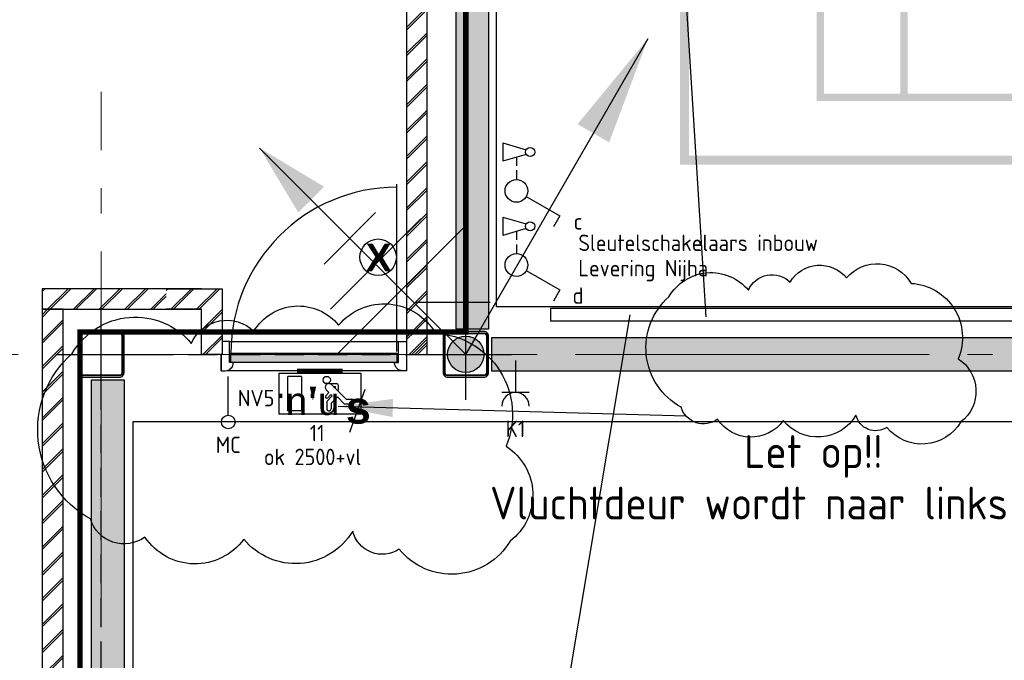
# Model space of a CAD drawing. Header units: millimetres. Extents: x -38031 to 123247, y -16330 to 129979.
# Tile 29 of 235: x -33548 to -28145, y 11178 to 14690. Entities that reach past the tile are written whole.
import ezdxf
from ezdxf.enums import TextEntityAlignment as Align

# ---------------------------------------------------------------- set-up
doc = ezdxf.new("R2010")
doc.units = ezdxf.units.MM
doc.header["$LTSCALE"] = 50
for name, pattern in [('HIDDEN', [9.525, 6.35, -3.175]), ('HIDDEN2', [4.7625, 3.175, -1.5875]), ('STYLE_11', [5, 3.888855, -0.416718, 0.277786, -0.416641])]:
    doc.linetypes.add(name, pattern=pattern)
for name, color, linetype in [('AL$1A---_ALGEMEEN', 8, 'Continuous'), ('AM$1A---_ARCERING', 8, 'Continuous'), ('AT$1A---_TEKST100', 8, 'Continuous'), ('BOUWKUNDIG', 8, 'Continuous'), ('brandscheiding', 5, 'HIDDEN'), ('EL6121--', 3, 'Continuous'), ('EL6131--_KG', 3, 'Continuous'), ('EL6212--', 3, 'Continuous'), ('EL6311--', 3, 'Continuous'), ('EL6311--NV', 7, 'Continuous'), ('EL6521--', 3, 'Continuous'), ('lengte voedingskabels', 3, 'Continuous'), ('NTB', 7, 'Continuous')]:
    doc.layers.add(name, color=color, linetype=linetype)
doc.layers.add('stramien', color=1, linetype='STYLE_11', lineweight=15)
doc.styles.add('Arial', font='ARIAL.TTF')
doc.styles.add('Arial (bold)', font='ARIALBD.TTF')
doc.styles.add('BURO-018', font='iso.shx', dxfattribs={"height": 90})
pattern_1 = [(45, (-987936.49, -175784.82), (70.710678, -70.710678), []), (45, (-987929.42, -175791.89), (70.710678, -70.710678), [])]
pattern_2 = [(45, (0, 0), (70.71068, -70.71068), []), (45, (7.07, -7.07), (70.71068, -70.71068), [])]

# ---------------------------------------------------------------- blocks, each defined once
blk = doc.blocks.new('E00001')
at = {"color": 0, "linetype": 'Continuous', "const_width": 0.5}
blk.add_lwpolyline([(-2.5, 0.75), (2.5, 0.75)], dxfattribs=at)
blk = doc.blocks.new('1115C2J-WA1')
at = {"color": 0, "linetype": 'Continuous'}
for p, q in [((-4.5, 5.5), (4.5, 5.5)), ((-4.5, 1), (-4.5, 5.5)), ((4.5, 1), (4.5, 5.5)), ((-2.68, 4.35), (-3.52, 4.35)), ((-1.94, 3.61), (-2.68, 4.35)), ((-1.24, 4.31), (-1.24, 4.91)), ((-0.76, 4.11), (-0.76, 4.91)), ((2, 5.15), (3.5, 5.15)), ((2, 1.35), (2, 5.15)), ((3.5, 5.15), (3.5, 1.35)), ((-2.88, 3.87), (-3.52, 3.87)), ((-1.27, 2.26), (-2.88, 3.87)), ((-1.24, 4.31), (-1.94, 3.61)), ((-1.37, 3.5), (-0.76, 4.11)), ((-1.23, 3.35), (-1.37, 3.5)), ((-0.87, 3.71), (-1.23, 3.35)), ((-0.65, 3.49), (-1.01, 3.13)), ((-1.94, 2.93), (-2.04, 2.83)), ((-2.04, 2.83), (-2.04, 2.34)), ((-1.71, 2.7), (-1.72, 2.7)), ((-1.72, 2.7), (-1.72, 2.46)), ((-1.47, 2.46), (-1.72, 2.46)), ((-0.71, 2.83), (-1.01, 3.13)), ((-0.99, 2.14), (-1.84, 2.14)), ((2, 1.35), (3.5, 1.35)), ((4.5, 1), (-4.5, 1))]:
    blk.add_line(p, q, dxfattribs=at)
blk.add_lwpolyline([(0.75, 4, 0, 0.7, 0), (0.75, 2.5, 0.7, 0.7, 0)], format="xyseb", dxfattribs=at)
blk.add_circle((-0.76, 1.75), 0.4, dxfattribs=at)
for centre, radius, start, end in [((-3.52, 4.11), 0.24, 90, 270), ((-1, 4.91), 0.24, 0, 180), ((-0.76, 3.6), 0.16, 315, 135), ((-1.84, 2.34), 0.2, 180, 270), ((-0.99, 2.54), 0.4, 225, 45)]:
    blk.add_arc(centre, radius, start, end, dxfattribs=at)
at = {"color": 0, "zscale": 100}
blk.add_blockref('E00001', (0, 0), dxfattribs=at)
at = {"color": 0, "linetype": 'Continuous', "style": 'BURO-018'}
for tag, p in [('E_GKAST', (0, 15.17)), ('E_GROEP', (0, 12.17)), ('E_SGROEP', (4.5, 12.17)), ('E_ARMCODE', (0, 8))]:
    blk.add_attdef(tag, text='', height=1.8, dxfattribs=at).set_placement(p, align=Align.MIDDLE)
blk = doc.blocks.new('E-GK-GTC-463C')
at = {"color": 0, "linetype": 'Continuous'}
for p, q in [((-0.5, 35), (0.5, 35)), ((-0.5, -35), (0.5, -35))]:
    blk.add_line(p, q, dxfattribs=at)
blk = doc.blocks.new('E-GK-END-46')
at = {"color": 0, "linetype": 'Continuous'}
blk.add_line((0, 35), (0, -35), dxfattribs=at)
blk = doc.blocks.new('111304')
at = {"color": 0, "linetype": 'Continuous'}
for p, q in [((-1.5, 4.5), (1.5, 4.5)), ((0, 1), (0, 4.5))]:
    blk.add_line(p, q, dxfattribs=at)
blk.add_arc((0, 6), 1.5, 180, 0, dxfattribs=at)
at = {"color": 0, "linetype": 'Continuous', "style": 'BURO-018'}
for tag, p in [('E_GKAST', (0, 11.5)), ('E_GROEP', (0, 8.5)), ('E_SGROEP', (4.5, 8.5))]:
    blk.add_attdef(tag, text='', height=1.8, dxfattribs=at).set_placement(p, align=Align.MIDDLE)
at = {"color": 0, "linetype": 'Continuous', "style": 'BURO-018', "flags": 1}
for tag, p in [('E_VERMCODE', (13, 8.5)), ('E_MATCODE', (0, 0))]:
    blk.add_attdef(tag, text='', height=1.8, dxfattribs=at).set_placement(p, align=Align.MIDDLE)
blk = doc.blocks.new('1114A6')
at = {"color": 0, "linetype": 'Continuous'}
for p, q in [((-5.25, 0.75), (-4.51, 3.33)), ((-3.99, 3.33), (-3.25, 0.75)), ((-3.68, 2.25), (-2.75, 2.25)), ((-2.25, 2.25), (-1.25, 2.25)), ((-5.25, 0.75), (-3.25, 0.75))]:
    blk.add_line(p, q, dxfattribs=at)
blk.add_circle((-4.25, 3.75), 0.5, dxfattribs=at)
blk = doc.blocks.new('1114A1-SL1')
at = {"color": 0, "linetype": 'Continuous'}
for p, q in [((0.62, 3.33), (2.74, 7)), ((2.74, 7), (3.95, 6.3))]:
    blk.add_line(p, q, dxfattribs=at)
blk.add_circle((0, 2.25), 1.25, dxfattribs=at)
at = {"color": 0, "zscale": 50}
blk.add_blockref('1114A6', (0, 0), dxfattribs=at)
at = {"color": 0, "linetype": 'Continuous', "style": 'BURO-018'}
for tag, p in [('E_SLET1', (3.36, 9)), ('E_GROEP', (0, 0)), ('E_GKAST', (0, 0))]:
    blk.add_attdef(tag, text='', height=1.8, dxfattribs=at).set_placement(p, align=Align.MIDDLE)
at = {"color": 0, "linetype": 'Continuous', "style": 'BURO-018', "flags": 1}
for tag in ['E_MATCODE', 'E_SGROEP']:
    blk.add_attdef(tag, text='', height=1.8, dxfattribs=at).set_placement((0, 0), align=Align.MIDDLE)
blk = doc.blocks.new('0215A2')
at = {"color": 0, "linetype": 'Continuous'}
for p, q in [((0, -8), (0, 0)), ((-2.5, -2.5), (2.5, -2.5)), ((-1.75, -3.5), (1.75, -3.5)), ((-1, -4.5), (1, -4.5))]:
    blk.add_line(p, q, dxfattribs=at)
blk.add_lwpolyline([(0, -8, 0, 1, 0), (0, -6, 1, 1, 0)], format="xyseb", dxfattribs=at)
at = {"color": 0, "linetype": 'Continuous', "style": 'BURO-018', "flags": 1}
blk.add_attdef('E_MATCODE', text='', height=1.8, rotation=90, dxfattribs=at).set_placement((0, 0), align=Align.MIDDLE)
blk = doc.blocks.new('E00168')
at = {"color": 0, "linetype": 'Continuous'}
blk.add_line((0, 0), (5, 8.66), dxfattribs=at)
blk.add_lwpolyline([(5, 8.66, 0, 1, 0), (3.5, 6.062, 1, 1, 0)], format="xyseb", dxfattribs=at)
at = {"color": 0, "const_width": 0.5}
blk.add_lwpolyline([(-0.25, 0, 1), (0.25, 0, 1)], format="xyb", close=True, dxfattribs=at)
at = {"color": 0, "linetype": 'Continuous'}
blk.add_circle((0, 0), 0.5, dxfattribs=at)
blk = doc.blocks.new('n.u.')
at = {"layer": 'AT$1A---_TEKST100', "insert": (0, 0), "char_height": 151.525, "attachment_point": 5, "line_spacing_factor": 0.967741, "style": 'Arial'}
blk.add_mtext('{\\C256;\\ln.u.}', dxfattribs=at)
blk = doc.blocks.new('panieksluiting')
at = {"layer": 'AL$1A---_ALGEMEEN', "color": 0, "lineweight": 30}
blk.add_line((-47, -231.4), (38.5, 3.5), dxfattribs=at)
at = {"layer": 'AT$1A---_TEKST100', "insert": (0, -8.1), "char_height": 176.779, "attachment_point": 2, "line_spacing_factor": 0.967741, "style": 'Arial (bold)'}
blk.add_mtext('{\\C256;\\ls}', dxfattribs=at)
blk = doc.blocks.new('Group-15')
at = {"layer": 'AL$1A---_ALGEMEEN', "color": 0, "rotation": 180}
blk.add_blockref('n.u.', (-88331.1, -16010.7), dxfattribs=at)
at = {"layer": 'AL$1A---_ALGEMEEN', "color": 0}
blk.add_blockref('panieksluiting', (-88050.8, -15914.9), dxfattribs=at)
at = {"color": 0}
blk.add_wipeout([(-87786, -15810), (-88803, -15810), (-88803, -15650), (-87786, -15650)], dxfattribs=at).dxf.layer = 'AL$1A---_ALGEMEEN'
at = {"layer": 'AM$1A---_ARCERING', "linetype": 'Continuous', "lineweight": 0}
blk.add_hatch(color=256, dxfattribs=at).paths.add_polyline_path([(-87840.3, -15764), (-88750.3, -15764), (-88750.3, -15714), (-87840.3, -15714)])
at = {"layer": 'AL$1A---_ALGEMEEN', "color": 0, "linetype": 'Continuous'}
blk.add_line((-87840.3, -15704.4), (-87840.3, -14786), dxfattribs=at)
at = {"layer": 'AL$1A---_ALGEMEEN', "color": 0}
for points in [[(-87786, -15810), (-88803, -15810), (-88803, -15650), (-87786, -15650)], [(-87840.3, -15764), (-88750.3, -15764), (-88750.3, -15714), (-87840.3, -15714)]]:
    blk.add_lwpolyline(points, close=True, dxfattribs=at)
at = {"color": 0}
for points in [[(-88803, -15810), (-88782, -15810), (-88780.9, -15810), (-88779.7, -15809.9), (-88778.6, -15809.9), (-88777.5, -15809.8), (-88776.4, -15809.6), (-88775.3, -15809.5), (-88774.1, -15809.3), (-88773, -15809.1), (-88771.9, -15808.9), (-88770.8, -15808.6), (-88769.7, -15808.3), (-88768.6, -15808), (-88767.6, -15807.7), (-88766.5, -15807.3), (-88765.4, -15806.9), (-88764.4, -15806.5), (-88763.4, -15806), (-88762.3, -15805.6), (-88761.3, -15805.1), (-88760.3, -15804.6), (-88759.3, -15804), (-88758.4, -15803.4), (-88757.4, -15802.9), (-88756.4, -15802.2), (-88755.5, -15801.6), (-88754.6, -15800.9), (-88753.7, -15800.3), (-88752.8, -15799.6), (-88752, -15798.8), (-88751.1, -15798.1), (-88750.3, -15797.3), (-88749.5, -15796.5), (-88748.7, -15795.7), (-88747.9, -15794.9), (-88747.2, -15794), (-88746.4, -15793.2), (-88745.7, -15792.3), (-88745.1, -15791.4), (-88744.4, -15790.5), (-88743.8, -15789.5), (-88743.1, -15788.6), (-88742.5, -15787.6), (-88742, -15786.7), (-88741.4, -15785.7), (-88740.9, -15784.7), (-88740.4, -15783.7), (-88739.9, -15782.6), (-88739.5, -15781.6), (-88739.1, -15780.5), (-88738.7, -15779.5), (-88738.3, -15778.4), (-88738, -15777.3), (-88737.7, -15776.3), (-88737.4, -15775.2), (-88737.1, -15774.1), (-88736.9, -15773), (-88736.7, -15771.9), (-88736.5, -15770.7), (-88736.3, -15769.6), (-88736.2, -15768.5), (-88736.1, -15767.4), (-88736.1, -15766.2), (-88736, -15765.1), (-88736, -15764), (-88758, -15764), (-88758, -15650), (-88803, -15650)], [(-87786, -15810), (-87807, -15810), (-87808.1, -15810), (-87809.3, -15809.9), (-87810.4, -15809.9), (-87811.5, -15809.8), (-87812.6, -15809.6), (-87813.7, -15809.5), (-87814.9, -15809.3), (-87816, -15809.1), (-87817.1, -15808.9), (-87818.2, -15808.6), (-87819.3, -15808.3), (-87820.4, -15808), (-87821.4, -15807.7), (-87822.5, -15807.3), (-87823.6, -15806.9), (-87824.6, -15806.5), (-87825.6, -15806), (-87826.7, -15805.6), (-87827.7, -15805.1), (-87828.7, -15804.6), (-87829.7, -15804), (-87830.6, -15803.4), (-87831.6, -15802.9), (-87832.6, -15802.2), (-87833.5, -15801.6), (-87834.4, -15800.9), (-87835.3, -15800.3), (-87836.2, -15799.6), (-87837, -15798.8), (-87837.9, -15798.1), (-87838.7, -15797.3), (-87839.5, -15796.5), (-87840.3, -15795.7), (-87841.1, -15794.9), (-87841.8, -15794), (-87842.6, -15793.2), (-87843.3, -15792.3), (-87843.9, -15791.4), (-87844.6, -15790.5), (-87845.2, -15789.5), (-87845.9, -15788.6), (-87846.5, -15787.6), (-87847, -15786.7), (-87847.6, -15785.7), (-87848.1, -15784.7), (-87848.6, -15783.7), (-87849.1, -15782.6), (-87849.5, -15781.6), (-87849.9, -15780.5), (-87850.3, -15779.5), (-87850.7, -15778.4), (-87851, -15777.3), (-87851.3, -15776.3), (-87851.6, -15775.2), (-87851.9, -15774.1), (-87852.1, -15773), (-87852.3, -15771.9), (-87852.5, -15770.7), (-87852.7, -15769.6), (-87852.8, -15768.5), (-87852.9, -15767.4), (-87852.9, -15766.2), (-87853, -15765.1), (-87853, -15764), (-87831, -15764), (-87831, -15650), (-87786, -15650)]]:
    blk.add_wipeout(points, dxfattribs=at).dxf.layer = 'AL$1A---_ALGEMEEN'
at = {"layer": 'AL$1A---_ALGEMEEN', "color": 0, "flags": 128}
for points in [[(-88782, -15810, 0.414214), (-88736, -15764), (-88758, -15764), (-88758, -15650), (-88803, -15650), (-88803, -15810)], [(-87807, -15810, -0.414214), (-87853, -15764), (-87831, -15764), (-87831, -15650), (-87786, -15650), (-87786, -15810)]]:
    blk.add_lwpolyline(points, format="xyb", close=True, dxfattribs=at)
at = {"layer": 'AL$1A---_ALGEMEEN', "color": 0}
blk.add_arc((-87840.3, -15714), 910, 90, 180, dxfattribs=at)
at = {"color": 0}
for points in [[(-88798, -15721), (-88911, -15721), (-88911, -15608), (-88798, -15608)], [(-87786, -15721), (-87673, -15721), (-87673, -15608), (-87786, -15608)]]:
    blk.add_wipeout(points, dxfattribs=at).dxf.layer = 'AL$1A---_ALGEMEEN'
at = {"layer": 'AM$1A---_ARCERING', "linetype": 'Continuous', "lineweight": 5}
h = blk.add_hatch(dxfattribs=at)
h.set_pattern_fill('BAKSTEEN', color=256, style=0, pattern_type=2)
h.set_pattern_definition(pattern_2)
h.paths.add_polyline_path([(-88798, -15721), (-88911, -15721), (-88911, -15608), (-88798, -15608)])
h = blk.add_hatch(dxfattribs=at)
h.set_pattern_fill('BAKSTEEN', color=256, style=0, pattern_type=2)
h.set_pattern_definition(pattern_2)
h.paths.add_polyline_path([(-87786, -15721), (-87673, -15721), (-87673, -15608), (-87786, -15608)])
at = {"layer": 'AL$1A---_ALGEMEEN', "color": 0}
for points in [[(-88798, -15721), (-88911, -15721), (-88911, -15608), (-88798, -15608)], [(-87786, -15721), (-87673, -15721), (-87673, -15608), (-87786, -15608)]]:
    blk.add_lwpolyline(points, close=True, dxfattribs=at)
at = {"color": 0}
blk.add_wipeout([(-88798, -15360), (-88798, -15598), (-88911, -15598), (-88911, -15473), (-89104.5, -15473), (-89104.5, -15360)], dxfattribs=at).dxf.layer = 'AL$1A---_ALGEMEEN'
at = {"layer": 'AM$1A---_ARCERING', "linetype": 'Continuous', "lineweight": 5}
h = blk.add_hatch(dxfattribs=at)
h.set_pattern_fill('BAKSTEEN', color=256, style=0, pattern_type=2)
h.set_pattern_definition(pattern_2)
h.paths.add_polyline_path([(-88798, -15360), (-88798, -15598), (-88911, -15598), (-88911, -15473), (-89104.5, -15473), (-89104.5, -15360)])
at = {"layer": 'AL$1A---_ALGEMEEN', "color": 0}
blk.add_line((-89104.5, -15360), (-88798, -15360), dxfattribs=at)
at = {"layer": 'AL$1A---_ALGEMEEN', "color": 0, "flags": 128}
blk.add_lwpolyline([(-88798, -15360), (-88798, -15598), (-88911, -15598), (-88911, -15473), (-89104.5, -15473)], dxfattribs=at)
blk = doc.blocks.new('Group-17')
at = {"layer": 'AM$1A---_ARCERING', "linetype": 'Continuous', "lineweight": 0}
h = blk.add_hatch(color=256, dxfattribs=at)
h.paths.add_polyline_path([(-73261, -580.5), (-86286, -580.5), (-86286, -14680.5), (-73261, -14680.5), (-73261, -14830.5), (-73211, -14830.5), (-73211, -14680.5), (-60186, -14680.5), (-60186, -580.5), (-73211, -580.5), (-73211, -430.5), (-73261, -430.5)])
h.paths.add_polyline_path([(-73261, -5830.7), (-73261, -9430.3), (-73261, -14630.5), (-86236, -14630.5), (-86236, -13880.5), (-86236, -1380.5), (-86236, -630.5), (-73261, -630.5)])
h.paths.add_polyline_path([(-60236, -630.5), (-60236, -14630.5), (-73211, -14630.5), (-73211, -630.5)])
h = blk.add_hatch(color=256, dxfattribs=at)
h.paths.add_polyline_path([(-85536, -14330.5), (-79436, -14330.5), (-79436, -930.5), (-85536, -930.5)])
h.paths.add_polyline_path([(-85076, -1690.5), (-85496, -1690.5), (-85496, -970.5), (-85076, -970.5)])
h.paths.add_polyline_path([(-85036, -970.5), (-82506, -970.5), (-82506, -1690.5), (-85036, -1690.5)])
h.paths.add_polyline_path([(-79936, -1690.5), (-82466, -1690.5), (-82466, -970.5), (-79936, -970.5)])
h.paths.add_polyline_path([(-79896, -970.5), (-79476, -970.5), (-79476, -1690.5), (-79896, -1690.5)])
h.paths.add_polyline_path([(-79476, -1730.5), (-79476, -5610.5), (-79896, -5610.5), (-79896, -1730.5)])
h.paths.add_polyline_path([(-79936, -1730.5), (-79936, -5610.5), (-82466, -5610.5), (-82466, -1730.5)])
h.paths.add_polyline_path([(-85036, -5610.5), (-85036, -1730.5), (-82506, -1730.5), (-82506, -5610.5)])
h.paths.add_polyline_path([(-85496, -5610.5), (-85496, -1730.5), (-85076, -1730.5), (-85076, -5610.5)])
h.paths.add_polyline_path([(-85076, -9610.5), (-85496, -9610.5), (-85496, -5650.5), (-85076, -5650.5)])
h.paths.add_polyline_path([(-85036, -5650.5), (-79936, -5650.5), (-79936, -9610.5), (-85036, -9610.5)])
h.paths.add_polyline_path([(-79896, -9610.5), (-79896, -5650.5), (-79476, -5650.5), (-79476, -9610.5)])
h.paths.add_polyline_path([(-79476, -13530.5), (-79896, -13530.5), (-79896, -9650.5), (-79476, -9650.5)])
h.paths.add_polyline_path([(-79936, -9650.5), (-79936, -13530.5), (-82466, -13530.5), (-82466, -9650.5)])
h.paths.add_polyline_path([(-85036, -9650.5), (-82506, -9650.5), (-82506, -13530.5), (-85036, -13530.5)])
h.paths.add_polyline_path([(-85076, -9650.5), (-85076, -13530.5), (-85496, -13530.5), (-85496, -9650.5)])
h.paths.add_polyline_path([(-85076, -13570.5), (-85076, -14290.5), (-85496, -14290.5), (-85496, -13570.5)])
h.paths.add_polyline_path([(-85036, -14290.5), (-85036, -13570.5), (-82506, -13570.5), (-82506, -14290.5)])
h.paths.add_polyline_path([(-82466, -13570.5), (-79936, -13570.5), (-79936, -14290.5), (-82466, -14290.5)])
h.paths.add_polyline_path([(-79476, -13570.5), (-79476, -14290.5), (-79896, -14290.5), (-79896, -13570.5)])
blk = doc.blocks.new('Group-18')
at = {"layer": 'AL$1A---_ALGEMEEN', "color": 0}
for points in [[(-87292, -15460), (-87292, -10799.4), (-86356, -10799.4), (-86356, -9412.4), (-87292, -9412.4), (-87292, -6924.4), (-86356, -6924.4), (-86356, -5537.4), (-87292, -5537.4), (-87292, -3174.4), (-86356, -3174.4), (-86356, -1787.4), (-87292, -1787.4), (-87292, -270), (-59221, -270), (-59221, -15460)], [(-89286, -16087.4), (-61002, -16087.4), (-61002, -30375), (-89286, -30375)]]:
    blk.add_lwpolyline(points, close=True, dxfattribs=at)
blk = doc.blocks.new('Group-57')
at = {"layer": 'AM$1A---_ARCERING', "linetype": 'Continuous', "lineweight": 0}
h = blk.add_hatch(color=256, dxfattribs=at)
h.paths.add_polyline_path([(-73261, -580.5), (-86286, -580.5), (-86286, -14680.5), (-73261, -14680.5), (-73261, -14830.5), (-73211, -14830.5), (-73211, -14680.5), (-60186, -14680.5), (-60186, -580.5), (-73211, -580.5), (-73211, -430.5), (-73261, -430.5)])
h.paths.add_polyline_path([(-73261, -5830.7), (-73261, -9430.3), (-73261, -14630.5), (-86236, -14630.5), (-86236, -13880.5), (-86236, -1380.5), (-86236, -630.5), (-73261, -630.5)])
h.paths.add_polyline_path([(-60236, -630.5), (-60236, -14630.5), (-73211, -14630.5), (-73211, -630.5)])
h = blk.add_hatch(color=256, dxfattribs=at)
h.paths.add_polyline_path([(-85536, -14330.5), (-79436, -14330.5), (-79436, -930.5), (-85536, -930.5)])
h.paths.add_polyline_path([(-85076, -1690.5), (-85496, -1690.5), (-85496, -970.5), (-85076, -970.5)])
h.paths.add_polyline_path([(-85036, -970.5), (-82506, -970.5), (-82506, -1690.5), (-85036, -1690.5)])
h.paths.add_polyline_path([(-79936, -1690.5), (-82466, -1690.5), (-82466, -970.5), (-79936, -970.5)])
h.paths.add_polyline_path([(-79896, -970.5), (-79476, -970.5), (-79476, -1690.5), (-79896, -1690.5)])
h.paths.add_polyline_path([(-79476, -1730.5), (-79476, -5610.5), (-79896, -5610.5), (-79896, -1730.5)])
h.paths.add_polyline_path([(-79936, -1730.5), (-79936, -5610.5), (-82466, -5610.5), (-82466, -1730.5)])
h.paths.add_polyline_path([(-85036, -5610.5), (-85036, -1730.5), (-82506, -1730.5), (-82506, -5610.5)])
h.paths.add_polyline_path([(-85496, -5610.5), (-85496, -1730.5), (-85076, -1730.5), (-85076, -5610.5)])
h.paths.add_polyline_path([(-85076, -9610.5), (-85496, -9610.5), (-85496, -5650.5), (-85076, -5650.5)])
h.paths.add_polyline_path([(-85036, -5650.5), (-79936, -5650.5), (-79936, -9610.5), (-85036, -9610.5)])
h.paths.add_polyline_path([(-79896, -9610.5), (-79896, -5650.5), (-79476, -5650.5), (-79476, -9610.5)])
h.paths.add_polyline_path([(-79476, -13530.5), (-79896, -13530.5), (-79896, -9650.5), (-79476, -9650.5)])
h.paths.add_polyline_path([(-79936, -9650.5), (-79936, -13530.5), (-82466, -13530.5), (-82466, -9650.5)])
h.paths.add_polyline_path([(-85036, -9650.5), (-82506, -9650.5), (-82506, -13530.5), (-85036, -13530.5)])
h.paths.add_polyline_path([(-85076, -9650.5), (-85076, -13530.5), (-85496, -13530.5), (-85496, -9650.5)])
h.paths.add_polyline_path([(-85076, -13570.5), (-85076, -14290.5), (-85496, -14290.5), (-85496, -13570.5)])
h.paths.add_polyline_path([(-85036, -14290.5), (-85036, -13570.5), (-82506, -13570.5), (-82506, -14290.5)])
h.paths.add_polyline_path([(-82466, -13570.5), (-79936, -13570.5), (-79936, -14290.5), (-82466, -14290.5)])
h.paths.add_polyline_path([(-79476, -13570.5), (-79476, -14290.5), (-79896, -14290.5), (-79896, -13570.5)])
blk = doc.blocks.new('sk-250')
at = {"color": 0}
blk.add_wipeout([(-115, 115), (115, 115), (115, -117.9), (-115, -117.9)], dxfattribs=at).dxf.layer = 'AL$1A---_ALGEMEEN'
at = {"layer": 'AM$1A---_ARCERING', "linetype": 'Continuous', "lineweight": 0}
h = blk.add_hatch(color=256, dxfattribs=at)
edge = h.paths.add_edge_path()
edge.add_line((-100, -125), (100, -125))
edge.add_arc((100, -100), 25, 270, 360)
edge.add_line((125, -100), (125, 100))
edge.add_arc((100, 100), 25, 0, 90)
edge.add_line((100, 125), (-100, 125))
edge.add_arc((-100, 100), 25, 90, 180)
edge.add_line((-125, 100), (-125, -100))
edge.add_arc((-100, -100), 25, 180, 270)
edge = h.paths.add_edge_path(flags=16)
edge.add_line((-100, -115), (100, -115))
edge.add_arc((100, -100), 15, 270, 360)
edge.add_line((115, -100), (115, 100))
edge.add_arc((100, 100), 15, 0, 90)
edge.add_line((100, 115), (-100, 115))
edge.add_arc((-100, 100), 15, 90, 180)
edge.add_line((-115, 100), (-115, -100))
edge.add_arc((-100, -100), 15, 180, 270)
at = {"layer": 'AL$1A---_ALGEMEEN', "color": 0}
for p, q in [((0, 250), (0, -250)), ((-250, 0), (250, 0))]:
    blk.add_line(p, q, dxfattribs=at)
at = {"layer": 'AL$1A---_ALGEMEEN', "color": 0, "flags": 128}
blk.add_lwpolyline([(-100, -125), (100, -125, 0.414214), (125, -100), (125, 100, 0.414214), (100, 125), (-100, 125, 0.414214), (-125, 100), (-125, -100, 0.414214), (-100, -125, 0.414214)], format="xyb", dxfattribs=at)
at = {"layer": 'AL$1A---_ALGEMEEN', "color": 0}
blk.add_lwpolyline([(-115, 115), (115, 115), (115, -117.9), (-115, -117.9)], close=True, dxfattribs=at)
at = {"layer": 'AL$1A---_ALGEMEEN', "color": 0, "flags": 128}
blk.add_lwpolyline([(-100, -115), (100, -115, 0.414214), (115, -100), (115, 100, 0.414214), (100, 115), (-100, 115, 0.414214), (-115, 100), (-115, -100, 0.414214)], format="xyb", close=True, dxfattribs=at)
blk = doc.blocks.new('21x_zaagwerk')
at = {"layer": 'AL$1A---_ALGEMEEN', "color": 0}
blk.add_circle((0, 0), 100, dxfattribs=at)
at = {"layer": 'AT$1A---_TEKST100', "insert": (-67.8, 73.6), "char_height": 151.525, "attachment_point": 1, "line_spacing_factor": 0.967741, "style": 'Arial (bold)'}
blk.add_mtext('{\\C256;\\lX}', dxfattribs=at)
blk = doc.blocks.new('Group-178')
at = {"layer": 'AM$1A---_ARCERING', "linetype": 'Continuous', "lineweight": 0}
for points in [[(-87334.8, -11025), (-87334.8, -8545.4), (-87514.8, -8545.4), (-87514.8, -15580), (-87334.8, -15580), (-87334.8, -11245), (-87454.8, -11245), (-87454.8, -11025)], [(-89334.8, -15860), (-89334.8, -22995), (-89514.8, -22995), (-89514.8, -15860)]]:
    blk.add_hatch(color=256, dxfattribs=at).paths.add_polyline_path(points)
at = {"layer": 'AL$1A---_ALGEMEEN', "color": 0}
for points in [[(-87334.8, -11025), (-87334.8, -8545.4), (-87514.8, -8545.4), (-87514.8, -15580), (-87334.8, -15580), (-87334.8, -11245), (-87454.8, -11245), (-87454.8, -11025)], [(-89334.8, -15860), (-89334.8, -22995), (-89514.8, -22995), (-89514.8, -15860)]]:
    blk.add_lwpolyline(points, close=True, dxfattribs=at)
blk = doc.blocks.new('200254 W 210 11-06-2007')
at = {"layer": 'AM$1A---_ARCERING', "linetype": 'Continuous', "lineweight": 5}
h = blk.add_hatch(dxfattribs=at)
h.set_pattern_fill('BAKSTEEN', color=256, scale=50, style=0, pattern_type=2)
h.set_pattern_definition(pattern_1)
h.paths.add_polyline_path([(-69624, -11772.6), (-69624, -11885.6), (-69576.4, -11885.6), (-69520.5, -11885.6), (-68749, -11885.6), (-68749, -11772.6)])
h = blk.add_hatch(dxfattribs=at)
h.set_pattern_fill('BAKSTEEN', color=256, scale=50, style=0, pattern_type=2)
h.set_pattern_definition(pattern_1)
h.paths.add_polyline_path([(-69624, -11885.6), (-69624, -27288.7), (-69509, -27288.7), (-69509, -27284.2), (-69509, -11885.6)])
at = {"layer": 'AM$1A---_ARCERING', "linetype": 'Continuous', "lineweight": 0}
blk.add_hatch(color=256, dxfattribs=at).paths.add_polyline_path([(-62232.9, -12222.6), (-62232.9, -12042.6), (-67157.9, -12042.6), (-67157.9, -12222.6)])
at = {"layer": 'AL$1A---_ALGEMEEN'}
for points in [[(-69624, -11772.6), (-69624, -11885.6), (-69576.4, -11885.6), (-69520.5, -11885.6), (-68749, -11885.6), (-68749, -11772.6)], [(-69624, -11885.6), (-69624, -27288.7), (-69509, -27288.7), (-69509, -27284.2), (-69509, -11885.6)], [(-62232.9, -12222.6), (-62232.9, -12042.6), (-67157.9, -12042.6), (-67157.9, -12222.6)]]:
    blk.add_lwpolyline(points, close=True, dxfattribs=at)
at = {"layer": 'stramien', "ltscale": 10}
blk.add_line((-67299, -11013.6), (-67299, 36216.4), dxfattribs=at)
at = {"layer": 'AL$1A---_ALGEMEEN'}
blk.add_blockref('Group-15', (20162, 3587.4), dxfattribs=at)
at = {"layer": 'AM$1A---_ARCERING', "linetype": 'Continuous', "lineweight": 5}
h = blk.add_hatch(dxfattribs=at)
h.set_pattern_fill('BAKSTEEN', color=256, scale=50, style=0, pattern_type=2)
h.set_pattern_definition(pattern_1)
h.paths.add_polyline_path([(-67511, -12133.6), (-67511, 1170), (-67624, 1170), (-67624, -12133.6)])
at = {"layer": 'AL$1A---_ALGEMEEN'}
blk.add_line((-67165.3, -11847.5), (-67577.3, -11847.5), dxfattribs=at)
blk.add_lwpolyline([(-67511, -12133.6), (-67511, 1170), (-67624, 1170), (-67624, -12133.6)], close=True, dxfattribs=at)
for name, p in [('Group-18', (20162, 3587.4)), ('Group-17', (20162, 3587.4)), ('Group-57', (20162, 3587.4)), ('21x_zaagwerk', (-67780, -11600))]:
    blk.add_blockref(name, p, dxfattribs=at)
at = {"layer": 'AL$1A---_ALGEMEEN', "rotation": 90}
for p in [(-69299, -12132.6), (-67299, -12132.6)]:
    blk.add_blockref('sk-250', p, dxfattribs=at)
at = {"layer": 'stramien', "ltscale": 10}
for p, q in [((-69299, -41013.6), (-69299, -10692.6)), ((-74199, -12132.6), (-38499, -12132.6))]:
    blk.add_line(p, q, dxfattribs=at)
at = {"layer": 'AL$1A---_ALGEMEEN'}
blk.add_blockref('Group-178', (20162, 3587.4), dxfattribs=at)
blk = doc.blocks.new('E00454')
at = {"color": 0, "linetype": 'Continuous'}
blk.add_line((0, 5.25), (0, 1), dxfattribs=at)
blk.add_circle((0, 6), 0.75, dxfattribs=at)
at = {"color": 0, "style": 'BURO-018'}
for tag, p in [('E_TEXT2', (0, 8.5)), ('E_TEXT1', (3.5, 6))]:
    blk.add_attdef(tag, text='', height=1.8, dxfattribs=at).set_placement(p, align=Align.MIDDLE)
at = {"color": 0, "linetype": 'Continuous', "style": 'BURO-018', "flags": 1}
blk.add_attdef('E_MATCODE', text='', height=1.8, dxfattribs=at).set_placement((0, 0), align=Align.MIDDLE)

msp = doc.modelspace()

# ---------------------------------------------------------------- block references
at = {"layer": 'BOUWKUNDIG'}
msp.add_blockref('200254 W 210 11-06-2007', (36199, 24987.6), dxfattribs=at)

# ---------------------------------------------------------------- next in the draw order: linework, layer by layer
at = {"layer": 'brandscheiding', "const_width": 30}
msp.add_lwpolyline([(10177.2, 58682.4), (-31100, 58682.4), (-31100, 12977.2), (-33217.2, 12977.2), (-33217.2, -2034.8), (-4256.9, -2034.8), (-4256.9, -571.1), (10110.8, 1104.7)], dxfattribs=at)
at = {"layer": 'EL6121--', "color": 5, "linetype": 'HIDDEN2'}
for p, q in [((-31100, 12855), (-31100, 58575)), ((-33100, -1975), (-33100, 12855)), ((-33100, 12855), (-31100, 12855))]:
    msp.add_line(p, q, dxfattribs=at)
at = {"layer": 'EL6121--', "linetype": 'Continuous'}
msp.add_line((-29891.7, 12516.7), (-31800.1, 12569.3), dxfattribs=at)
msp.add_lwpolyline([(-31800.1, 12569.3, 0, 100, 0), (-31500.2, 12561, 100, 100, 0)], format="xyseb", dxfattribs=at)
at = {"layer": 'lengte voedingskabels'}
for p, q in [((-29782, 13060.3), (-30695.1, 27757)), ((-30200, 13071.4), (-32660.4, -1615.5))]:
    msp.add_line(p, q, dxfattribs=at)
at = {"layer": 'NTB'}
for points in [[(-29985.2, 13170.4, -0.520567), (-29549.7, 13207.3, -0.520567), (-29321, 13251.5, -0.520567), (-29011, 13273.7, -0.520567), (-28656.7, 13244.1, -0.520567), (-28398.4, 12831, -0.520567), (-28383.6, 12484.3, -0.520567), (-28789.6, 12454.7, -0.520567), (-28959.3, 12521.1, -0.520567), (-29357.9, 12491.6, -0.520567), (-29719.5, 12499, -0.520567), (-29918.8, 12565.4, -0.520567)], [(-33259.2, 12860.1, -0.520567), (-32606.1, 12915.4, -0.520567), (-32262.9, 12981.8, -0.520567), (-31797.9, 13015, -0.520567), (-31266.5, 12970.8, -0.520567), (-30879, 12351.1, -0.520567), (-30856.9, 11831, -0.520567), (-31465.8, 11786.7, -0.520567), (-31720.4, 11886.3, -0.520567), (-32318.2, 11842, -0.520567), (-32860.7, 11853.1, -0.520567), (-33159.6, 11952.7, -0.520567)]]:
    msp.add_lwpolyline(points, format="xyb", close=True, dxfattribs=at)

# ---------------------------------------------------------------- next in the draw order: block references
at = {"layer": 'EL6121--', "linetype": 'HIDDEN2', "xscale": 200, "yscale": 200, "zscale": 200}
msp.add_blockref('E00168', (-31100, 12855), dxfattribs=at)
at = {"layer": 'EL6121--', "linetype": 'HIDDEN2', "xscale": 200.0000000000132, "yscale": 200, "zscale": 200, "rotation": 225}
msp.add_blockref('0215A2', (-31100, 12855), dxfattribs=at)
at = {"layer": 'EL6131--_KG', "xscale": 25388.66049953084, "rotation": 180}
msp.add_blockref('E-GK-GTC-463C', (-17940.2, 13071.3), dxfattribs=at)
at = {"layer": 'EL6131--_KG'}
msp.add_blockref('E-GK-END-46', (-30634.5, 13071.3), dxfattribs=at)
at = {"layer": 'EL6311--'}
ref = msp.add_blockref('1114A1-SL1', (-30934.4, 13751.5), dxfattribs=dict(at, xscale=50, yscale=50, zscale=50, rotation=270))
ref.add_attrib('E_SLET1', 'c', dxfattribs={"layer": '0', "color": 1, "linetype": 'Continuous', "height": 90, "style": 'BURO-018'}).set_placement((-30484.4, 13583.7), align=Align.MIDDLE)
ref = msp.add_blockref('1114A1-SL1', (-30934.4, 13345), dxfattribs=dict(at, xscale=50, yscale=50, zscale=50, rotation=270))
ref.add_attrib('E_SLET1', 'd', dxfattribs={"layer": '0', "color": 1, "linetype": 'Continuous', "height": 90, "style": 'BURO-018'}).set_placement((-30484.4, 13177.2), align=Align.MIDDLE)
at = {"layer": 'EL6311--NV'}
ref = msp.add_blockref('1115C2J-WA1', (-31901.2, 12802, 1275), dxfattribs=dict(at, xscale=50, yscale=50, zscale=50, rotation=180))
ref.add_attrib('E_ARMCODE', 'NV5', dxfattribs={"layer": '0', "color": 1, "linetype": 'Continuous', "height": 90, "style": 'BURO-018'}).set_placement((-32250.7, 12615.1), align=Align.MIDDLE)
ref.add_attrib('E_GROEP', '11', dxfattribs={"layer": '0', "color": 1, "linetype": 'Continuous', "height": 90, "style": 'BURO-018'}).set_placement((-31915.8, 12423.5), align=Align.MIDDLE)
at = {"layer": 'EL6521--'}
ref = msp.add_blockref('E00454', (-32403.5, 12784.1), dxfattribs=dict(at, xscale=50, yscale=50, zscale=50, rotation=180))
ref.add_attrib('E_TEXT1', 'MC', dxfattribs={"layer": '0', "color": 1, "height": 90, "style": 'BURO-018'}).set_placement((-32403.5, 12359.1), align=Align.MIDDLE)
at = {"layer": 'NTB'}
ref = msp.add_blockref('111304', (-30827.3, 12871.7, 150), dxfattribs=dict(at, xscale=50, yscale=50, zscale=50, rotation=180))
ref.add_attrib('E_GROEP', 'K1', dxfattribs={"layer": '0', "color": 1, "linetype": 'Continuous', "height": 90, "style": 'BURO-018'}).set_placement((-30827.3, 12446.7), align=Align.MIDDLE)

# ---------------------------------------------------------------- next in the draw order: texts
at = {"layer": 'EL6212--', "color": 1, "style": 'BURO-018'}
for s, p in [('Sleutelschakelaars inbouw', (-30482.3, 13421.5)), ('Levering Nijha', (-30482.3, 13282.6))]:
    msp.add_text(s, height=90, dxfattribs=at).set_placement(p)
at = {"layer": 'EL6311--NV', "style": 'BURO-018'}
msp.add_text('ok 2500+vl', height=90, dxfattribs=at).set_placement((-32208, 12247.7))
at = {"layer": 'NTB', "style": 'BURO-018'}
for s, p in [('Let op!!', (-29573, 12232.1)), ('Vluchtdeur wordt naar links verplaatst', (-30967.1, 11949.7))]:
    msp.add_text(s, height=180, dxfattribs=at).set_placement(p)

doc.saveas('drawing.dxf')
